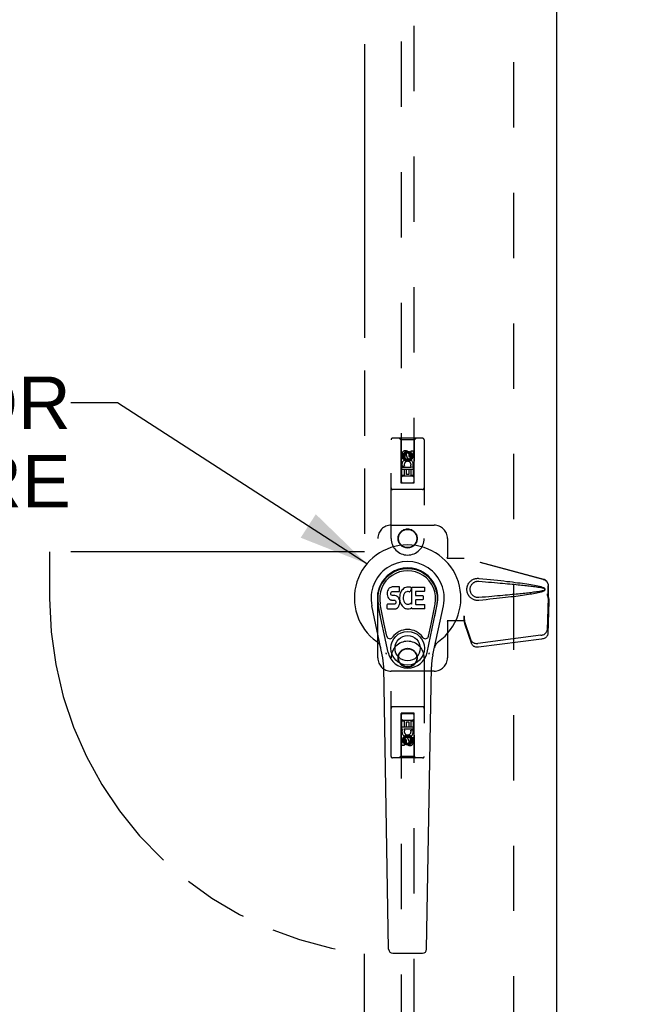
# Model space of a CAD drawing. Header units: inches. Extents: x 0 to 224, y 0 to 145.
# Tile 50 of 125: x 133 to 145, y 45 to 63. Entities that reach past the tile are written whole.
import ezdxf

# ---------------------------------------------------------------- set-up
doc = ezdxf.new("R2010")
doc.units = ezdxf.units.IN
doc.header["$LTSCALE"] = 12.302632
doc.header["$MEASUREMENT"] = 0
doc.linetypes.add('HIDDEN', pattern=[0.2, 0.1, -0.1])
doc.linetypes.add('PHANTOM', pattern=[0.8, 0.45, -0.05, 0.1, -0.05, 0.1, -0.05])
doc.layers.get('0').update_dxf_attribs({"linetype": 'CONTINUOUS'})
for name, color, linetype in [('02___PRT_ALL_AXES', 7, 'CONTINUOUS'), ('AVAILABLE_DOOR_SPACES', 7, 'CONTINUOUS'), ('DEFAULT_2', 8, 'HIDDEN'), ('DIMENSIONS', 7, 'CONTINUOUS')]:
    doc.layers.add(name, color=color, linetype=linetype)
doc.styles.get("Standard").update_dxf_attribs({"font": 'arial.ttf'})
doc.dimstyles.new('DIMSTYLE_1', dxfattribs={"dimtxt": 0.986842, "dimasz": 1.315789, "dimexe": 0.09, "dimexo": 0.07, "dimgap": 0.0375, "dimtad": 0, "dimtih": 1, "dimtoh": 1, "dimzin": 4, "dimdsep": 46, "dimtxsty": 'Standard', "dimblk": '_FILLED', "dimblk1": '_FILLED', "dimblk2": '_FILLED', "dimcen": 0.09, "dimazin": 1, "dimtfac": 1, "dimtdec": 3, "dimtofl": 0, "dimtmove": 0, "dimatfit": 3, "dimldrblk": '_FILLED', "dimfxl": 1, "dimtolj": 1, "dimtzin": 4, "dimarcsym": 0})
doc.dimstyles.get("Standard").update_dxf_attribs({"dimtxt": 1.118421, "dimasz": 1.315789, "dimexe": 0.09, "dimexo": 0.07, "dimgap": 0.09, "dimtad": 0, "dimtih": 1, "dimtoh": 1, "dimdec": 3, "dimzin": 4, "dimdsep": 46, "dimtxsty": 'Standard', "dimblk": '_FILLED', "dimblk1": '_FILLED', "dimblk2": '_FILLED', "dimcen": 0.09, "dimadec": 3, "dimazin": 1, "dimtp": 0.001, "dimtm": 0.001, "dimtfac": 1, "dimtdec": 3, "dimtofl": 0, "dimtmove": 0, "dimatfit": 3, "dimldrblk": '_FILLED', "dimfxl": 1, "dimtolj": 1, "dimtzin": 4, "dimarcsym": 0})

# ---------------------------------------------------------------- blocks, each defined once
blk = doc.blocks.new('_FILLED')
at = {"color": 0, "linetype": 'ByBlock'}
blk.add_solid([(0, 0), (-1, 0.2), (-1, -0.2)], dxfattribs=at)
blk = doc.blocks.new('*D11')
at = {"layer": 'DIMENSIONS', "color": 2, "linetype": 'Continuous'}
for p, q in [((147.243, 68.77), (147.243, 65.419)), ((145.823, 66.604), (143.191, 66.604)), ((147.243, 66.604), (149.583, 66.604))]:
    blk.add_line(p, q, dxfattribs=at)
at = {"layer": 'DIMENSIONS', "color": 2, "linetype": 'Continuous', "xscale": 1.3157894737, "yscale": 1.3157894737, "zscale": 1.3157894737}
blk.add_blockref('_FILLED', (145.823, 66.604), dxfattribs=at)
at = {"layer": 'DIMENSIONS', "color": 2, "linetype": 'Continuous', "xscale": 1.3157894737, "yscale": 1.3157894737, "zscale": 1.3157894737, "rotation": 180}
blk.add_blockref('_FILLED', (147.243, 66.604), dxfattribs=at)
at = {"layer": 'DIMENSIONS', "color": 2, "linetype": 'Continuous', "insert": (150.076, 67.097), "char_height": 0.9868, "width": 2.68172, "attachment_point": 1, "line_spacing_factor": 0.9}
blk.add_mtext('1.42', dxfattribs=at)

msp = doc.modelspace()

# ---------------------------------------------------------------- linework, layer by layer
at = {"color": 3, "linetype": 'Continuous'}
msp.add_line((143.135, 21.108), (143.135, 83.4), dxfattribs=at)
at = {"color": 7, "linetype": 'Continuous'}
for p, q in [((139.938, 52.369), (139.937, 52.345)), ((139.937, 52.345), (139.937, 52.321)), ((139.944, 52.392), (139.938, 52.369)), ((139.953, 52.414), (139.944, 52.392)), ((139.967, 52.434), (139.953, 52.414)), ((139.975, 52.442), (139.967, 52.434)), ((139.985, 52.449), (139.975, 52.442)), ((140.006, 52.458), (139.985, 52.449)), ((140.03, 52.466), (140.006, 52.458)), ((140.008, 52.348), (140.01, 52.363)), ((140.008, 52.333), (140.008, 52.348)), ((140.008, 52.326), (140.008, 52.333)), ((140.01, 52.363), (140.014, 52.37)), ((140.014, 52.37), (140.019, 52.375)), ((140.019, 52.375), (140.034, 52.379)), ((140.169, 52.466), (140.03, 52.466)), ((140.034, 52.379), (140.049, 52.38)), ((140.049, 52.38), (140.161, 52.38)), ((140.161, 52.38), (140.167, 52.381)), ((140.167, 52.381), (140.169, 52.386)), ((140.171, 52.423), (140.169, 52.466)), ((140.169, 52.386), (140.17, 52.399)), ((140.17, 52.399), (140.171, 52.423)), ((140.184, 52.345), (140.178, 52.324)), ((140.192, 52.366), (140.184, 52.345)), ((140.203, 52.385), (140.192, 52.366)), ((140.216, 52.403), (140.203, 52.385)), ((140.231, 52.42), (140.216, 52.403)), ((140.247, 52.435), (140.231, 52.42)), ((140.265, 52.448), (140.247, 52.435)), ((140.266, 52.347), (140.252, 52.324)), ((140.286, 52.457), (140.265, 52.448)), ((140.274, 52.358), (140.266, 52.347)), ((140.285, 52.365), (140.274, 52.358)), ((140.31, 52.376), (140.285, 52.365)), ((140.307, 52.462), (140.286, 52.457)), ((140.329, 52.464), (140.307, 52.462)), ((140.323, 52.379), (140.31, 52.376)), ((140.336, 52.379), (140.323, 52.379)), ((140.352, 52.464), (140.329, 52.464)), ((140.349, 52.376), (140.336, 52.379)), ((140.362, 52.371), (140.349, 52.376)), ((140.363, 52.462), (140.352, 52.464)), ((140.374, 52.459), (140.363, 52.462)), ((140.394, 52.442), (140.368, 52.373)), ((140.392, 52.447), (140.374, 52.459)), ((140.403, 52.464), (140.639, 52.464)), ((140.403, 52.138), (140.403, 52.464)), ((140.473, 52.376), (140.473, 52.308)), ((140.639, 52.38), (140.477, 52.38)), ((140.644, 52.459), (140.644, 52.385)), ((139.88, 51.762), (139.806, 52.143)), ((139.937, 52.321), (139.941, 52.297)), ((139.941, 52.297), (139.95, 52.275)), ((139.95, 52.275), (139.962, 52.255)), ((139.962, 52.255), (139.979, 52.238)), ((139.979, 52.238), (139.999, 52.225)), ((139.999, 52.225), (140.01, 52.22)), ((140.011, 52.318), (140.008, 52.326)), ((140.01, 52.22), (140.022, 52.218)), ((140.015, 52.312), (140.011, 52.318)), ((140.021, 52.308), (140.015, 52.312)), ((140.036, 52.304), (140.021, 52.308)), ((140.022, 52.218), (140.069, 52.218)), ((140.06, 52.305), (140.036, 52.304)), ((140.084, 52.304), (140.06, 52.305)), ((140.069, 52.218), (140.077, 52.217)), ((140.077, 52.217), (140.084, 52.215)), ((140.085, 52.144), (140.079, 52.14)), ((140.107, 52.298), (140.084, 52.304)), ((140.084, 52.215), (140.09, 52.21)), ((140.091, 52.149), (140.085, 52.144)), ((140.09, 52.21), (140.095, 52.204)), ((140.1, 52.161), (140.091, 52.149)), ((140.095, 52.204), (140.101, 52.191)), ((140.103, 52.168), (140.1, 52.161)), ((140.101, 52.191), (140.103, 52.176)), ((140.103, 52.176), (140.103, 52.168)), ((140.118, 52.294), (140.107, 52.298)), ((140.128, 52.287), (140.118, 52.294)), ((140.145, 52.27), (140.128, 52.287)), ((140.158, 52.25), (140.145, 52.27)), ((140.168, 52.228), (140.158, 52.25)), ((140.174, 52.205), (140.168, 52.228)), ((140.173, 52.302), (140.169, 52.257)), ((140.169, 52.257), (140.17, 52.235)), ((140.169, 52.134), (140.175, 52.157)), ((140.17, 52.235), (140.173, 52.213)), ((140.178, 52.324), (140.173, 52.302)), ((140.173, 52.213), (140.177, 52.191)), ((140.177, 52.181), (140.174, 52.205)), ((140.175, 52.157), (140.177, 52.181)), ((140.177, 52.191), (140.184, 52.17)), ((140.184, 52.17), (140.206, 52.131)), ((140.239, 52.273), (140.238, 52.246)), ((140.238, 52.246), (140.24, 52.233)), ((140.242, 52.3), (140.239, 52.273)), ((140.24, 52.233), (140.243, 52.22)), ((140.246, 52.312), (140.242, 52.3)), ((140.243, 52.22), (140.253, 52.195)), ((140.252, 52.324), (140.246, 52.312)), ((140.253, 52.195), (140.266, 52.172)), ((140.266, 52.172), (140.275, 52.162)), ((140.275, 52.162), (140.285, 52.153)), ((140.285, 52.153), (140.296, 52.146)), ((140.296, 52.146), (140.309, 52.141)), ((140.348, 52.14), (140.361, 52.144)), ((140.361, 52.144), (140.373, 52.15)), ((140.373, 52.15), (140.384, 52.157)), ((140.391, 52.156), (140.403, 52.138)), ((140.474, 52.217), (140.474, 52.14)), ((140.477, 52.304), (140.608, 52.304)), ((140.608, 52.222), (140.478, 52.222)), ((140.613, 52.299), (140.613, 52.226)), ((140.765, 51.762), (140.84, 52.143)), ((139.846, 51.185), (139.649, 52.111)), ((139.957, 51.232), (139.764, 52.135)), ((139.813, 51.909), (139.768, 52.136)), ((139.939, 52.059), (139.939, 52.134)), ((140.003, 52.139), (139.944, 52.138)), ((139.944, 52.054), (140.088, 52.054)), ((140.064, 52.139), (140.003, 52.139)), ((140.079, 52.14), (140.064, 52.139)), ((140.088, 52.054), (140.1, 52.056)), ((140.1, 52.056), (140.111, 52.06)), ((140.111, 52.06), (140.131, 52.074)), ((140.131, 52.074), (140.148, 52.09)), ((140.148, 52.09), (140.155, 52.1)), ((140.155, 52.1), (140.16, 52.111)), ((140.16, 52.111), (140.169, 52.134)), ((140.206, 52.131), (140.218, 52.112)), ((140.218, 52.112), (140.233, 52.096)), ((140.233, 52.096), (140.25, 52.081)), ((140.25, 52.081), (140.267, 52.067)), ((140.267, 52.067), (140.277, 52.062)), ((140.277, 52.062), (140.288, 52.058)), ((140.288, 52.058), (140.309, 52.053)), ((140.309, 52.141), (140.322, 52.139)), ((140.309, 52.053), (140.331, 52.05)), ((140.322, 52.139), (140.335, 52.138)), ((140.331, 52.05), (140.353, 52.053)), ((140.335, 52.138), (140.348, 52.14)), ((140.353, 52.053), (140.375, 52.06)), ((140.375, 52.06), (140.394, 52.072)), ((140.404, 52.072), (140.394, 52.072)), ((140.394, 52.072), (140.394, 52.072)), ((140.404, 52.059), (140.404, 52.072)), ((140.64, 52.054), (140.409, 52.054)), ((140.478, 52.135), (140.64, 52.135)), ((140.644, 52.131), (140.644, 52.059)), ((140.689, 51.232), (140.881, 52.135)), ((140.799, 51.185), (140.997, 52.111)), ((140.833, 51.909), (140.877, 52.136)), ((139.928, 51.537), (139.88, 51.762)), ((140.717, 51.537), (140.765, 51.762)), ((139.965, 45.639), (139.872, 50.959)), ((140.681, 45.639), (140.774, 50.959)), ((140.044, 45.561), (140.602, 45.561))]:
    msp.add_line(p, q, dxfattribs=at)
for points in [[(139.925, 51.201), (139.923, 51.207), (139.921, 51.212), (139.92, 51.218), (139.918, 51.224)], [(140.727, 51.224), (140.726, 51.218), (140.724, 51.212), (140.723, 51.207), (140.721, 51.201)]]:
    msp.add_lwpolyline(points, dxfattribs=at)
for radius in [0.317, 0.238]:
    msp.add_circle((140.323, 51.31), radius, dxfattribs=at)
for centre, radius, start, end in [((140.323, 52.254), 1.004, 305.5066, 234.4934), ((140.323, 52.254), 0.689, 347.9703, 192.0297), ((140.323, 52.254), 0.571, 347.9703, 192.0297), ((140.323, 52.244), 0.527, 348.9402, 191.0594), ((140.363, 52.375), 0.00448, 246.1578, 339.0016), ((140.39, 52.443), 0.00448, 339.0016, 51.8729), ((140.477, 52.376), 0.00448, 90, 180), ((140.639, 52.459), 0.00448, 0, 90), ((140.639, 52.385), 0.00448, 270, 360), ((140.387, 52.153), 0.00448, 34.0893, 127.3444), ((140.477, 52.308), 0.00448, 180, 270), ((140.478, 52.217), 0.00448, 90, 180), ((140.608, 52.299), 0.00448, 0, 90), ((140.608, 52.226), 0.00448, 270, 360), ((139.944, 52.134), 0.00448, 90, 180.0119), ((139.944, 52.059), 0.00483, 180, 270), ((140.409, 52.059), 0.00448, 180, 270), ((140.478, 52.14), 0.00448, 180, 270), ((140.64, 52.131), 0.00448, 0, 90), ((140.64, 52.059), 0.00448, 270, 360), ((140.323, 51.31), 0.354, 35.4237, 144.5763), ((139.625, 51.277), 0.197, 12.0297, 54.4934), ((139.986, 51.549), 0.0591, 192.0297, 324.5763), ((140.66, 51.549), 0.0591, 215.4237, 347.9703), ((141.02, 51.277), 0.197, 125.5066, 167.9703), ((140.323, 51.31), 0.374, 192.0297, 347.9703), ((138.691, 50.938), 1.181, 1, 12.0297), ((141.954, 50.938), 1.181, 167.9703, 179), ((140.044, 45.64), 0.0787, 181, 270), ((140.602, 45.64), 0.0787, 270, 359)]:
    msp.add_arc(centre, radius, start, end, dxfattribs=at)
msp.add_ellipse((140.323, 52.244), major_axis=(0, 0.565), ratio=0.999848, start_param=-1.76365, end_param=1.76365, dxfattribs=at)
at = {"layer": '02___PRT_ALL_AXES', "color": 8, "linetype": 'HIDDEN'}
for p, q in [((140.216, 54.877), (140.216, 54.969)), ((140.259, 54.969), (140.259, 54.877)), ((140.302, 54.941), (140.302, 54.969)), ((140.343, 54.983), (140.343, 54.937)), ((140.387, 55.033), (140.429, 55.033)), ((140.387, 54.941), (140.387, 55.033)), ((140.429, 55.033), (140.429, 54.941)), ((140.259, 54.877), (140.216, 54.877)), ((140.264, 54.745), (140.225, 54.728)), ((140.216, 54.721), (140.394, 54.721)), ((140.216, 54.565), (140.216, 54.721)), ((140.259, 54.565), (140.216, 54.565)), ((140.301, 54.678), (140.259, 54.678)), ((140.259, 54.678), (140.259, 54.565)), ((140.301, 54.586), (140.301, 54.678)), ((140.343, 54.586), (140.301, 54.586)), ((140.387, 54.678), (140.343, 54.678)), ((140.343, 54.678), (140.343, 54.586)), ((140.394, 54.721), (140.375, 54.734)), ((140.387, 54.565), (140.387, 54.678)), ((140.429, 54.565), (140.387, 54.565)), ((140.419, 54.724), (140.417, 54.721)), ((140.417, 54.721), (140.429, 54.721)), ((140.429, 54.721), (140.429, 54.565)), ((140.216, 49.944), (140.259, 49.944)), ((140.216, 49.788), (140.216, 49.944)), ((140.259, 49.944), (140.259, 49.83)), ((140.302, 49.923), (140.345, 49.923)), ((140.302, 49.83), (140.302, 49.923)), ((140.345, 49.923), (140.345, 49.83)), ((140.387, 49.944), (140.429, 49.944)), ((140.387, 49.83), (140.387, 49.944)), ((140.429, 49.944), (140.429, 49.788)), ((140.228, 49.788), (140.216, 49.788)), ((140.227, 49.784), (140.228, 49.788)), ((140.429, 49.788), (140.252, 49.788)), ((140.252, 49.788), (140.27, 49.775)), ((140.259, 49.83), (140.302, 49.83)), ((140.345, 49.83), (140.387, 49.83)), ((140.381, 49.763), (140.42, 49.78)), ((140.216, 49.475), (140.216, 49.568)), ((140.259, 49.568), (140.259, 49.475)), ((140.302, 49.525), (140.302, 49.572)), ((140.343, 49.568), (140.343, 49.539)), ((140.387, 49.631), (140.429, 49.631)), ((140.387, 49.539), (140.387, 49.631)), ((140.429, 49.631), (140.429, 49.539)), ((140.259, 49.475), (140.216, 49.475))]:
    msp.add_line(p, q, dxfattribs=at)
for centre, radius in [((140.323, 54.927), 0.085), ((140.323, 53.379), 0.172), ((140.323, 51.129), 0.172), ((140.323, 49.582), 0.085)]:
    msp.add_circle(centre, radius, dxfattribs=at)
for centre, radius, start, end in [((140.28, 54.969), 0.0644, 12.2995, 180.0775), ((140.28, 54.969), 0.0219, 359.9011, 180), ((140.366, 54.941), 0.0635, 180, 360), ((140.365, 54.941), 0.0219, 190.307, 360), ((140.323, 54.77), 0.107, 334.2636, 203.4027), ((140.323, 54.77), 0.0639, 324.8895, 203.4026), ((140.323, 49.738), 0.107, 154.2636, 23.4027), ((140.323, 49.738), 0.0639, 144.8895, 23.4026), ((140.28, 49.568), 0.0635, 0, 180), ((140.281, 49.568), 0.0219, 10.307, 180), ((140.365, 49.539), 0.0644, 192.2995, 0.0775), ((140.365, 49.539), 0.0219, 179.9011, 360)]:
    msp.add_arc(centre, radius, start, end, dxfattribs=at)
at = {"layer": 'AVAILABLE_DOOR_SPACES', "color": 4, "linetype": 'PHANTOM'}
for p, q in [((139.51, 82.379), (139.51, 53.129)), ((139.51, 53.129), (133.573, 53.129)), ((133.573, 53.129), (133.573, 52.254)), ((139.51, 22.129), (139.51, 45.553))]:
    msp.add_line(p, q, dxfattribs=at)
msp.add_arc((140.323, 52.254), 6.75, 180, 263.0865, dxfattribs=at)
at = {"layer": 'DEFAULT_2', "color": 8, "linetype": 'HIDDEN'}
for p, q in [((142.323, 21.754), (142.323, 82.754)), ((140.198, 82.427), (140.198, 54.425)), ((140.448, 54.425), (140.448, 82.427)), ((140.01, 53.379), (140.01, 55.237)), ((140.605, 55.267), (140.04, 55.267)), ((140.193, 55.237), (140.163, 55.267)), ((140.453, 55.237), (140.193, 55.237)), ((140.193, 55.237), (140.196, 54.427)), ((140.449, 54.427), (140.453, 55.237)), ((140.453, 55.237), (140.483, 55.267)), ((140.635, 55.237), (140.635, 53.379)), ((140.323, 55.002), (140.258, 54.964)), ((140.258, 54.964), (140.268, 54.958)), ((140.258, 54.964), (140.258, 54.889)), ((140.323, 54.99), (140.268, 54.958)), ((140.268, 54.958), (140.268, 54.895)), ((140.388, 54.964), (140.323, 55.002)), ((140.323, 55.002), (140.323, 54.99)), ((140.378, 54.958), (140.323, 54.99)), ((140.388, 54.964), (140.378, 54.958)), ((140.378, 54.895), (140.378, 54.958)), ((140.388, 54.889), (140.388, 54.964)), ((140.258, 54.889), (140.268, 54.895)), ((140.258, 54.889), (140.323, 54.851)), ((140.268, 54.895), (140.323, 54.863)), ((140.323, 54.863), (140.378, 54.895)), ((140.323, 54.851), (140.388, 54.889)), ((140.323, 54.851), (140.323, 54.863)), ((140.388, 54.889), (140.378, 54.895)), ((140.45, 54.677), (140.195, 54.677)), ((140.196, 54.427), (140.449, 54.427)), ((140.198, 54.428), (140.448, 54.428)), ((140.198, 54.425), (140.448, 54.425)), ((140.408, 54.552), (140.238, 54.552)), ((140.605, 54.302), (140.04, 54.302)), ((140.01, 53.629), (140.823, 53.629)), ((139.76, 51.129), (139.76, 53.379)), ((141.073, 53.379), (141.073, 53.026)), ((141.07, 53.009), (141.073, 53.026)), ((141.07, 53.009), (141.391, 53.009)), ((141.077, 53.009), (141.073, 53.026)), ((142.88, 52.607), (141.383, 53.009)), ((142.888, 52.607), (141.391, 53.009)), ((142.951, 52.338), (142.973, 52.256)), ((142.959, 52.338), (142.981, 52.256)), ((142.973, 52.256), (142.973, 52.486)), ((142.981, 52.256), (142.981, 52.486)), ((142.972, 52.268), (142.953, 51.653)), ((142.986, 52.197), (142.967, 51.582)), ((142.972, 52.268), (142.986, 52.197)), ((142.981, 52.256), (142.973, 52.256)), ((142.974, 52.284), (142.983, 52.228)), ((142.983, 52.228), (142.984, 52.217)), ((142.984, 52.217), (142.985, 52.207)), ((142.985, 52.207), (142.986, 52.197)), ((141.391, 51.829), (141.07, 51.829)), ((141.07, 51.829), (141.073, 51.812)), ((141.077, 51.829), (141.073, 51.812)), ((141.073, 51.812), (141.073, 51.129)), ((141.391, 51.917), (141.383, 51.917)), ((141.383, 51.917), (141.383, 51.829)), ((141.521, 51.459), (141.389, 51.843)), ((141.403, 51.772), (141.389, 51.843)), ((141.391, 51.917), (141.391, 51.829)), ((141.394, 51.838), (141.403, 51.772)), ((141.535, 51.388), (141.403, 51.772)), ((142.835, 51.554), (141.648, 51.401)), ((142.849, 51.483), (141.662, 51.33)), ((140.01, 49.272), (140.01, 51.129)), ((140.635, 51.129), (140.635, 49.272)), ((140.823, 50.879), (140.01, 50.879)), ((140.605, 50.207), (140.04, 50.207)), ((140.196, 50.082), (140.193, 49.272)), ((140.196, 50.082), (140.449, 50.082)), ((140.448, 50.084), (140.198, 50.084)), ((140.198, 50.084), (140.198, 22.082)), ((140.448, 50.08), (140.198, 50.08)), ((140.238, 49.957), (140.408, 49.957)), ((140.448, 22.082), (140.448, 50.084)), ((140.453, 49.272), (140.449, 50.082)), ((140.195, 49.832), (140.45, 49.832)), ((140.323, 49.657), (140.258, 49.619)), ((140.258, 49.619), (140.268, 49.614)), ((140.258, 49.619), (140.258, 49.544)), ((140.258, 49.544), (140.268, 49.55)), ((140.258, 49.544), (140.323, 49.507)), ((140.323, 49.645), (140.268, 49.614)), ((140.268, 49.614), (140.268, 49.55)), ((140.268, 49.55), (140.323, 49.518)), ((140.388, 49.619), (140.323, 49.657)), ((140.323, 49.657), (140.323, 49.645)), ((140.378, 49.614), (140.323, 49.645)), ((140.323, 49.518), (140.378, 49.55)), ((140.323, 49.507), (140.388, 49.544)), ((140.388, 49.619), (140.378, 49.614)), ((140.378, 49.55), (140.378, 49.614)), ((140.388, 49.544), (140.378, 49.55)), ((140.388, 49.544), (140.388, 49.619)), ((140.323, 49.507), (140.323, 49.518)), ((140.605, 49.242), (140.04, 49.242)), ((140.193, 49.272), (140.163, 49.242)), ((140.453, 49.272), (140.193, 49.272)), ((140.453, 49.272), (140.483, 49.242))]:
    msp.add_line(p, q, dxfattribs=at)
for points in [[(141.667, 52.211), (141.654, 52.21), (141.641, 52.21), (141.628, 52.211), (141.615, 52.213), (141.602, 52.215), (141.59, 52.218), (141.578, 52.222), (141.566, 52.227), (141.554, 52.232), (141.542, 52.239), (141.531, 52.246), (141.52, 52.254), (141.508, 52.264), (141.497, 52.275), (141.486, 52.288), (141.476, 52.302), (141.466, 52.317), (141.458, 52.333), (141.452, 52.35), (141.447, 52.367), (141.443, 52.384), (141.441, 52.401), (141.44, 52.418), (141.441, 52.436), (141.443, 52.453), (141.446, 52.47), (141.451, 52.487), (141.458, 52.504), (141.466, 52.52), (141.475, 52.535), (141.485, 52.549), (141.496, 52.562), (141.507, 52.574), (141.519, 52.583), (141.53, 52.592), (141.542, 52.599), (141.553, 52.606), (141.565, 52.611), (141.577, 52.616), (141.589, 52.62), (141.602, 52.623), (141.615, 52.626), (141.628, 52.627)], [(141.667, 52.265), (141.657, 52.264), (141.648, 52.264), (141.639, 52.265), (141.629, 52.266), (141.62, 52.268), (141.611, 52.271), (141.602, 52.274), (141.593, 52.277), (141.585, 52.281), (141.577, 52.286), (141.568, 52.291), (141.56, 52.297), (141.552, 52.304), (141.544, 52.312), (141.536, 52.321), (141.529, 52.331), (141.522, 52.342), (141.516, 52.353), (141.512, 52.365), (141.508, 52.376), (141.506, 52.387), (141.504, 52.398), (141.503, 52.408), (141.502, 52.418), (141.503, 52.429), (141.504, 52.439), (141.505, 52.45), (141.508, 52.461), (141.511, 52.472), (141.516, 52.483), (141.521, 52.494), (141.528, 52.505), (141.535, 52.516), (141.543, 52.525), (141.551, 52.533), (141.559, 52.54), (141.567, 52.547), (141.576, 52.552), (141.584, 52.557), (141.593, 52.561), (141.601, 52.565), (141.61, 52.568), (141.62, 52.57), (141.629, 52.572), (141.638, 52.573), (141.648, 52.574), (141.657, 52.574), (141.667, 52.574)], [(141.628, 52.627), (141.641, 52.628), (141.654, 52.628), (141.667, 52.627)], [(141.667, 52.627), (141.742, 52.62), (141.815, 52.612), (141.885, 52.605), (141.951, 52.598), (142.016, 52.591), (142.077, 52.584), (142.136, 52.578), (142.193, 52.571), (142.247, 52.565), (142.299, 52.559), (142.349, 52.552), (142.396, 52.546), (142.442, 52.54), (142.486, 52.534), (142.528, 52.528), (142.569, 52.522), (142.607, 52.516), (142.644, 52.51), (142.679, 52.504), (142.713, 52.498), (142.746, 52.491), (142.776, 52.485), (142.806, 52.478), (142.834, 52.471), (142.86, 52.463), (142.885, 52.454)], [(141.667, 52.574), (141.73, 52.568), (141.791, 52.563), (141.85, 52.558), (141.907, 52.553), (141.962, 52.549), (142.015, 52.544), (142.066, 52.539), (142.114, 52.535), (142.161, 52.531), (142.206, 52.527), (142.249, 52.523), (142.291, 52.519), (142.33, 52.515), (142.368, 52.511), (142.404, 52.508), (142.438, 52.504), (142.471, 52.501), (142.502, 52.498), (142.532, 52.494), (142.561, 52.491), (142.59, 52.488), (142.617, 52.485), (142.644, 52.482), (142.671, 52.478), (142.698, 52.475), (142.725, 52.471), (142.752, 52.468), (142.779, 52.464), (142.805, 52.459), (142.832, 52.455), (142.859, 52.449), (142.885, 52.443)], [(142.88, 52.607), (142.893, 52.603), (142.906, 52.597), (142.917, 52.59), (142.928, 52.582), (142.938, 52.573), (142.947, 52.562), (142.955, 52.551), (142.961, 52.539), (142.966, 52.526), (142.97, 52.513), (142.972, 52.5), (142.973, 52.486)], [(142.981, 52.486), (142.98, 52.5), (142.978, 52.513), (142.974, 52.526), (142.969, 52.539), (142.962, 52.551), (142.955, 52.562), (142.946, 52.573), (142.936, 52.582), (142.925, 52.59), (142.913, 52.597), (142.901, 52.603), (142.888, 52.607)], [(142.885, 52.395), (142.859, 52.389), (142.832, 52.384), (142.806, 52.379), (142.779, 52.375), (142.752, 52.371), (142.725, 52.367), (142.699, 52.364), (142.672, 52.36), (142.645, 52.357), (142.618, 52.354), (142.59, 52.351), (142.562, 52.347), (142.533, 52.344), (142.503, 52.341), (142.472, 52.338), (142.439, 52.334), (142.405, 52.331), (142.369, 52.327), (142.331, 52.324), (142.291, 52.32), (142.25, 52.316), (142.207, 52.312), (142.162, 52.308), (142.115, 52.303), (142.066, 52.299), (142.015, 52.295), (141.963, 52.29), (141.908, 52.285), (141.851, 52.28), (141.791, 52.275), (141.73, 52.27), (141.667, 52.265)], [(142.885, 52.384), (142.862, 52.376), (142.838, 52.369), (142.813, 52.362), (142.786, 52.356), (142.759, 52.35), (142.729, 52.344), (142.699, 52.338), (142.667, 52.332), (142.634, 52.327), (142.6, 52.321), (142.564, 52.316), (142.526, 52.31), (142.487, 52.305), (142.446, 52.299), (142.404, 52.293), (142.36, 52.288), (142.314, 52.282), (142.266, 52.276), (142.216, 52.27), (142.165, 52.264), (142.111, 52.258), (142.054, 52.252), (141.996, 52.245), (141.935, 52.239), (141.872, 52.232), (141.806, 52.225), (141.738, 52.218), (141.667, 52.211)], [(142.885, 52.454), (142.891, 52.451), (142.896, 52.447), (142.901, 52.443), (142.904, 52.437), (142.907, 52.432), (142.909, 52.426), (142.909, 52.419), (142.909, 52.413), (142.907, 52.407), (142.905, 52.401), (142.901, 52.396), (142.896, 52.391), (142.891, 52.387), (142.885, 52.384)], [(142.885, 52.443), (142.89, 52.442), (142.895, 52.439), (142.898, 52.436), (142.901, 52.432), (142.904, 52.428), (142.905, 52.424), (142.905, 52.419), (142.905, 52.414), (142.904, 52.41), (142.901, 52.406), (142.898, 52.402), (142.894, 52.399), (142.89, 52.397), (142.885, 52.395)], [(142.951, 52.338), (142.956, 52.318), (142.962, 52.299), (142.967, 52.28), (142.973, 52.262), (142.978, 52.244), (142.983, 52.228)], [(142.959, 52.338), (142.961, 52.328), (142.964, 52.319), (142.967, 52.31), (142.969, 52.301), (142.972, 52.292), (142.974, 52.284)], [(142.974, 52.284), (142.974, 52.281), (142.974, 52.278), (142.973, 52.276), (142.973, 52.273), (142.973, 52.27), (142.972, 52.268)], [(141.383, 51.917), (141.386, 51.896), (141.388, 51.876), (141.391, 51.857), (141.394, 51.838)], [(141.39, 51.858), (141.39, 51.853), (141.39, 51.85), (141.39, 51.848), (141.389, 51.845), (141.389, 51.843)], [(141.391, 51.917), (141.391, 51.906), (141.39, 51.876)], [(141.397, 51.81), (141.396, 51.821), (141.394, 51.838), (141.392, 51.854), (141.391, 51.869), (141.39, 51.881), (141.39, 51.889)], [(141.39, 51.876), (141.39, 51.867), (141.39, 51.858)], [(142.835, 51.554), (142.851, 51.556), (142.866, 51.56), (142.88, 51.566), (142.894, 51.572), (142.907, 51.58), (142.918, 51.588), (142.928, 51.598), (142.937, 51.608), (142.943, 51.619), (142.948, 51.63), (142.952, 51.641), (142.953, 51.653)], [(141.521, 51.459), (141.525, 51.449), (141.531, 51.44), (141.538, 51.432), (141.547, 51.424), (141.557, 51.417), (141.568, 51.412), (141.58, 51.407), (141.592, 51.403), (141.606, 51.401), (141.62, 51.4), (141.634, 51.4), (141.648, 51.401)], [(142.967, 51.582), (142.965, 51.57), (142.962, 51.559), (142.957, 51.548), (142.95, 51.537), (142.942, 51.527), (142.932, 51.517), (142.92, 51.509), (142.907, 51.501), (142.894, 51.495), (142.879, 51.489), (142.865, 51.485), (142.849, 51.483)], [(141.662, 51.33), (141.647, 51.329), (141.633, 51.329), (141.619, 51.33), (141.606, 51.332), (141.593, 51.336), (141.581, 51.341), (141.57, 51.346), (141.56, 51.353), (141.552, 51.361), (141.545, 51.369), (141.539, 51.378), (141.535, 51.388)]]:
    msp.add_lwpolyline(points, dxfattribs=at)
for centre, radius in [((140.323, 54.927), 0.0945), ((140.323, 53.379), 0.18), ((140.323, 51.129), 0.18), ((140.323, 49.582), 0.0945)]:
    msp.add_circle(centre, radius, dxfattribs=at)
for centre, radius, start, end in [((140.04, 55.237), 0.03, 90, 180), ((140.605, 55.237), 0.03, 0, 90), ((140.238, 54.512), 0.04, 90, 180), ((140.238, 54.467), 0.04, 180, 270), ((140.408, 54.512), 0.04, 0, 90), ((140.408, 54.467), 0.04, 270, 360), ((140.04, 54.332), 0.03, 180, 270), ((140.605, 54.332), 0.03, 270, 360), ((140.01, 53.379), 0.25, 90, 180), ((140.823, 53.379), 0.25, 0, 90), ((140.323, 53.379), 0.312, 180, 360), ((140.323, 51.129), 0.312, 0, 180), ((140.01, 51.129), 0.25, 180, 270), ((140.823, 51.129), 0.25, 270, 360), ((140.04, 50.177), 0.03, 90, 180), ((140.605, 50.177), 0.03, 0, 90), ((140.238, 50.042), 0.04, 90, 180), ((140.238, 49.997), 0.04, 180, 270), ((140.408, 50.042), 0.04, 0, 90), ((140.408, 49.997), 0.04, 270, 360), ((140.04, 49.272), 0.03, 180, 270), ((140.605, 49.272), 0.03, 270, 360)]:
    msp.add_arc(centre, radius, start, end, dxfattribs=at)

# ---------------------------------------------------------------- texts
at = {"layer": 'DIMENSIONS', "color": 2, "linetype": 'Continuous', "insert": (133.971, 56.43), "char_height": 0.9868, "width": 8.0268, "attachment_point": 3, "line_spacing_factor": 0.9}
msp.add_mtext('3-PT. DOOR\\PHARDWARE', dxfattribs=at)

# ---------------------------------------------------------------- dimensions: what is measured, and where the dimension line sits
at = {"layer": 'DIMENSIONS', "color": 2, "linetype": 'Continuous'}
dim = msp.add_linear_dim(base=(147.243, 66.604), p1=(145.823, 51.897), p2=(147.243, 68.84), dimstyle='DIMSTYLE_1', dxfattribs=at)
dim.commit()
dim.dimension.update_dxf_attribs({"geometry": '*D11', "text_midpoint": (151.454, 66.605), "dimtype": 160})

# ---------------------------------------------------------------- leaders
at = {"layer": 'DIMENSIONS', "color": 2, "linetype": 'Continuous', "annotation_type": 0, "has_hookline": 1, "hookline_direction": 1, "text_width": 7.858}
msp.add_leader([(139.555, 52.901), (134.852, 55.936), (133.971, 55.936)], dimstyle='Standard', override={"dimtad": 0}, dxfattribs=at)

doc.saveas('drawing.dxf')
